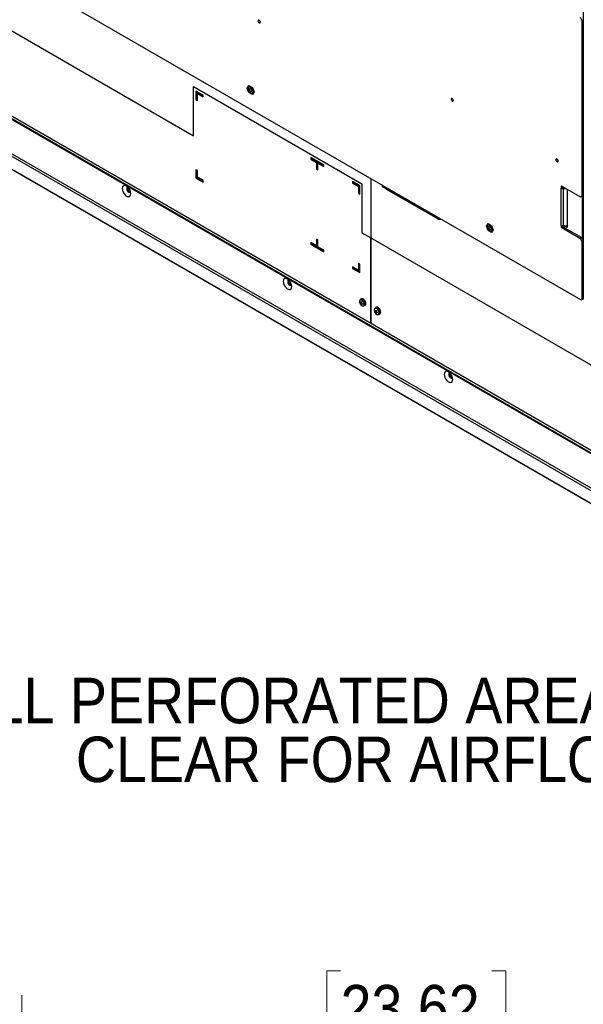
# Model space of a CAD drawing. Header units: millimetres. Extents: x 0 to 844, y -2 to 552.
# Tile 88 of 119: x 642 to 685, y 331 to 407. Entities that reach past the tile are written whole.
import ezdxf

# ---------------------------------------------------------------- set-up
doc = ezdxf.new("R2010")
doc.units = ezdxf.units.MM
doc.styles.add('SLDTEXTSTYLE2', font='GOTHIC.TTF', dxfattribs={"width": 0.913})
doc.dimstyles.new('SLDDIMSTYLE6', dxfattribs={"dimtxt": 3.5, "dimasz": 3.9624, "dimexe": 0, "dimexo": 0.0625, "dimgap": 0.875, "dimtad": 0, "dimtih": 1, "dimtoh": 1, "dimdec": 1, "dimlfac": 10, "dimrnd": 1e-09, "dimzin": 4, "dimdsep": 46, "dimtxsty": 'SLDTEXTSTYLE2', "dimsah": 1, "dimcen": 0.09, "dimadec": 0, "dimazin": 1, "dimtfac": 1, "dimtdec": 1, "dimtofl": 0, "dimtmove": 0, "dimatfit": 3, "dimfxl": 1, "dimfrac": 2, "dimtolj": 1, "dimtzin": 12, "dimarcsym": 0})

# ---------------------------------------------------------------- blocks, each defined once
blk = doc.blocks.new('_D_18')
at = {"color": 7, "linetype": 'Continuous', "lineweight": 0}
for p, q in [((666.837, 333.841), (665.771, 333.841)), ((665.771, 333.841), (665.771, 328.285)), ((678.475, 333.841), (679.541, 333.841)), ((679.541, 333.841), (679.541, 328.285)), ((642.346, 261.595), (642.346, 331.975)), ((702.346, 261.595), (702.346, 331.975)), ((642.346, 328.8), (662.702, 328.8)), ((702.346, 328.8), (682.61, 328.8)), ((665.771, 328.285), (666.837, 328.285)), ((679.541, 328.285), (678.475, 328.285))]:
    blk.add_line(p, q, dxfattribs=at)
at = {"color": 7, "linetype": 'Continuous', "lineweight": 18}
for points in [[(642.346, 328.8), (646.308, 328.14), (646.308, 329.46)], [(702.346, 328.8), (698.384, 329.46), (698.384, 328.14)]]:
    blk.add_solid(points, dxfattribs=at)
at = {"color": 7, "linetype": 'Continuous', "lineweight": 18, "char_height": 3.5, "attachment_point": 1, "style": 'SLDTEXTSTYLE2'}
for s, insert in [('23.62', (666.837, 332.756)), ('600.0', (666.837, 327.519))]:
    blk.add_mtext(s, dxfattribs=dict(at, insert=insert))
blk = doc.blocks.new('SW_NOTE_0_10')
at = {"color": 0, "linetype": 'Continuous', "lineweight": 0, "char_height": 3.5, "attachment_point": 3, "style": 'SLDTEXTSTYLE2'}
for s, insert in [('KEEP ALL PERFORATED AREAS', (-2.192, 6.307)), ('CLEAR FOR AIRFLOW', (-1.502, 1.781))]:
    blk.add_mtext(s, dxfattribs=dict(at, insert=insert))

msp = doc.modelspace()

# ---------------------------------------------------------------- linework, layer by layer
at = {"color": 7, "linetype": 'Continuous', "lineweight": 25}
for p, q in [((685.494, 431.854), (685.494, 385.495)), ((589.429, 425.581), (751.016, 332.299)), ((589.451, 425.594), (750.852, 332.419)), ((590.289, 426.078), (747.723, 335.193)), ((590.453, 426.173), (747.438, 335.547)), ((735.229, 345.515), (598.604, 424.387)), ((617.555, 424.575), (685.277, 385.48)), ((621.075, 417.963), (655.534, 398.071)), ((685.419, 406.914), (685.277, 407.159)), ((685.494, 406.958), (685.419, 406.914)), ((685.419, 393.442), (685.419, 406.914)), ((655.534, 398.071), (655.534, 401.854)), ((655.534, 401.854), (668.481, 394.38)), ((655.534, 398.071), (655.534, 401.854)), ((655.724, 401.492), (655.724, 400.851)), ((656.279, 401.172), (655.724, 401.492)), ((655.788, 401.455), (655.788, 400.888)), ((655.894, 401.346), (655.83, 401.308)), ((655.894, 401.346), (656.279, 401.124)), ((659.666, 401.735), (659.797, 401.921)), ((659.797, 401.398), (659.666, 401.735)), ((659.793, 401.818), (659.793, 401.817)), ((659.797, 401.921), (660.058, 401.77)), ((659.797, 401.921), (659.797, 401.921)), ((660.058, 401.247), (659.797, 401.398)), ((660.058, 401.77), (660.189, 401.433)), ((660.058, 401.77), (660.058, 401.77)), ((660.189, 401.433), (660.058, 401.247)), ((660.062, 401.351), (660.062, 401.351)), ((660.189, 401.433), (660.189, 401.433)), ((655.788, 400.888), (655.724, 400.851)), ((655.724, 400.851), (655.83, 400.79)), ((655.788, 400.888), (655.83, 400.864)), ((655.83, 400.79), (655.83, 401.308)), ((655.83, 401.308), (656.279, 401.049)), ((656.279, 401.049), (656.279, 401.172)), ((660.058, 401.247), (660.058, 401.247)), ((655.534, 398.071), (655.534, 398.071)), ((665.545, 395.823), (664.541, 396.402)), ((664.541, 396.402), (664.541, 396.28)), ((664.605, 396.317), (664.541, 396.28)), ((664.541, 396.28), (664.99, 396.021)), ((664.605, 396.365), (664.605, 396.317)), ((664.605, 396.317), (665.054, 396.058)), ((664.912, 396.188), (664.912, 396.14)), ((664.924, 396.181), (664.924, 396.133)), ((665.054, 396.058), (664.99, 396.021)), ((665.054, 396.058), (665.054, 395.539)), ((655.83, 395.397), (655.724, 395.459)), ((655.724, 395.459), (655.724, 394.818)), ((655.788, 395.422), (655.788, 394.855)), ((655.83, 394.879), (655.83, 395.397)), ((664.99, 396.021), (664.99, 395.502)), ((665.054, 395.539), (664.99, 395.502)), ((664.99, 395.502), (665.096, 395.441)), ((665.054, 395.539), (665.096, 395.515)), ((665.16, 395.997), (665.096, 395.959)), ((665.096, 395.441), (665.096, 395.959)), ((665.096, 395.959), (665.545, 395.7)), ((665.16, 395.997), (665.545, 395.775)), ((665.545, 395.7), (665.545, 395.823)), ((655.788, 394.855), (655.724, 394.818)), ((655.724, 394.818), (656.279, 394.497)), ((655.788, 394.855), (656.279, 394.572)), ((656.279, 394.62), (655.83, 394.879)), ((656.279, 394.497), (656.279, 394.62)), ((668.313, 394.224), (667.758, 394.545)), ((667.758, 394.545), (667.758, 394.422)), ((669.159, 394.785), (669.159, 390.205)), ((650.494, 393.978), (650.494, 394.112)), ((667.822, 394.46), (667.758, 394.422)), ((667.758, 394.422), (668.207, 394.163)), ((667.822, 394.508), (667.822, 394.46)), ((667.822, 394.46), (668.271, 394.2)), ((668.098, 394.349), (668.098, 394.301)), ((668.271, 394.2), (668.207, 394.163)), ((668.207, 394.163), (668.207, 393.645)), ((668.271, 394.2), (668.271, 393.682)), ((668.313, 393.583), (668.313, 394.224)), ((668.481, 394.38), (668.481, 390.596)), ((670.028, 394.283), (670.028, 394.225)), ((674.288, 391.694), (670.116, 394.102)), ((674.305, 391.676), (670.381, 393.941)), ((683.804, 394.211), (685.277, 393.36)), ((683.804, 394.211), (683.804, 394.047)), ((683.911, 394.109), (683.804, 394.047)), ((683.804, 391.189), (683.804, 394.047)), ((683.911, 394.109), (683.911, 394.149)), ((683.965, 394.096), (683.965, 394.009)), ((683.965, 394.096), (684.001, 394.096)), ((683.965, 394.009), (684.153, 394.009)), ((683.965, 391.151), (683.965, 394.009)), ((684.253, 393.951), (684.253, 391.013)), ((668.271, 393.682), (668.207, 393.645)), ((668.207, 393.645), (668.313, 393.583)), ((668.271, 393.682), (668.313, 393.658)), ((685.277, 393.36), (685.419, 393.442)), ((685.383, 393.421), (685.277, 393.36)), ((685.383, 393.421), (685.494, 393.485)), ((685.419, 393.442), (685.494, 393.485)), ((678.051, 391.122), (678.181, 391.307)), ((678.181, 390.785), (678.051, 391.122)), ((678.177, 391.204), (678.177, 391.204)), ((678.181, 391.307), (678.182, 391.308)), ((678.181, 391.307), (678.443, 391.157)), ((678.443, 390.634), (678.181, 390.785)), ((678.443, 391.157), (678.573, 390.82)), ((678.443, 391.157), (678.443, 391.157)), ((678.573, 390.82), (678.443, 390.634)), ((678.447, 390.737), (678.447, 390.737)), ((678.573, 390.82), (678.573, 390.82)), ((683.804, 391.189), (683.804, 391.026)), ((683.911, 391.088), (683.804, 391.026)), ((683.804, 391.026), (685.277, 390.175)), ((683.911, 391.154), (683.911, 391.088)), ((683.911, 391.088), (684.112, 390.972)), ((683.965, 391.151), (684.253, 391.151)), ((684.253, 391.013), (684.014, 391.151)), ((684.112, 390.972), (684.11, 390.971)), ((684.11, 390.971), (685.383, 390.236)), ((684.112, 390.972), (684.112, 390.97)), ((684.253, 391.112), (684.186, 391.151)), ((665.096, 390.048), (664.99, 390.11)), ((664.99, 390.11), (664.99, 389.591)), ((665.054, 390.072), (665.054, 389.628)), ((665.096, 389.53), (665.096, 390.048)), ((668.481, 390.596), (669.159, 390.205)), ((669.134, 390.22), (669.134, 383.671)), ((669.159, 390.205), (717.242, 362.448)), ((669.183, 383.642), (669.183, 390.191)), ((678.443, 390.634), (678.443, 390.634)), ((685.277, 390.175), (685.383, 390.236)), ((685.419, 389.93), (685.277, 390.175)), ((685.494, 390.043), (685.383, 390.236)), ((664.99, 389.591), (664.541, 389.85)), ((664.541, 389.85), (664.541, 389.728)), ((664.605, 389.765), (664.541, 389.728)), ((664.541, 389.728), (665.545, 389.148)), ((664.605, 389.813), (664.605, 389.765)), ((664.605, 389.765), (665.545, 389.223)), ((664.912, 389.636), (664.912, 389.588)), ((664.924, 389.629), (664.924, 389.581)), ((665.054, 389.628), (664.99, 389.591)), ((665.545, 389.271), (665.096, 389.53)), ((665.545, 389.148), (665.545, 389.271)), ((685.494, 389.974), (685.419, 389.93)), ((685.419, 385.562), (685.419, 389.93)), ((668.207, 387.734), (667.758, 387.993)), ((667.758, 387.993), (667.758, 387.871)), ((667.822, 387.908), (667.758, 387.871)), ((667.758, 387.871), (668.313, 387.55)), ((667.822, 387.956), (667.822, 387.908)), ((667.822, 387.908), (668.313, 387.625)), ((668.098, 387.797), (668.096, 387.75)), ((668.098, 387.797), (668.098, 387.797)), ((668.313, 388.191), (668.207, 388.252)), ((668.207, 388.252), (668.207, 387.734)), ((668.271, 387.771), (668.207, 387.734)), ((668.271, 388.215), (668.271, 387.771)), ((668.313, 387.55), (668.313, 388.191)), ((662.868, 386.834), (662.868, 386.968)), ((668.453, 385.52), (668.358, 385.465)), ((685.377, 385.47), (685.483, 385.531)), ((668.344, 385.212), (668.454, 385.231)), ((668.399, 385.226), (668.456, 385.246)), ((668.451, 385.196), (668.399, 385.166)), ((668.412, 385.094), (668.483, 385.181)), ((668.451, 385.136), (668.497, 385.175)), ((668.638, 384.98), (668.733, 385.035)), ((669.584, 384.867), (669.489, 384.812)), ((669.475, 384.559), (669.585, 384.578)), ((669.531, 384.573), (669.587, 384.593)), ((669.583, 384.543), (669.531, 384.513)), ((669.543, 384.441), (669.614, 384.528)), ((669.583, 384.483), (669.629, 384.522)), ((669.769, 384.327), (669.864, 384.382)), ((675.242, 379.691), (675.242, 379.825))]:
    msp.add_line(p, q, dxfattribs=at)
at = {"color": 8, "linetype": 'Continuous', "lineweight": 25}
for p, q in [((598.55, 424.156), (735.24, 345.247)), ((598.574, 424.224), (735.232, 345.334)), ((598.602, 424.371), (735.229, 345.498)), ((650.449, 393.952), (650.494, 393.978)), ((670.116, 394.102), (670.116, 394.233)), ((670.381, 393.941), (670.381, 393.949)), ((685.397, 393.429), (685.397, 390.212)), ((674.288, 391.694), (674.288, 391.824)), ((674.305, 391.676), (674.305, 391.685)), ((662.823, 386.808), (662.868, 386.834)), ((685.419, 385.562), (685.494, 385.605)), ((675.198, 379.665), (675.242, 379.691))]:
    msp.add_line(p, q, dxfattribs=at)
at = {"color": 7, "linetype": 'Continuous', "lineweight": 25, "flags": 128}
for points in [[(660.67, 406.803), (660.663, 406.844), (660.645, 406.886), (660.618, 406.923), (660.586, 406.949), (660.553, 406.96), (660.526, 406.955), (660.508, 406.934), (660.501, 406.901), (660.508, 406.86), (660.526, 406.818), (660.553, 406.781), (660.586, 406.755), (660.618, 406.744), (660.645, 406.749), (660.663, 406.77), (660.67, 406.803)], [(659.737, 401.694), (659.75, 401.607), (659.786, 401.517), (659.842, 401.436), (659.91, 401.375), (659.979, 401.342), (660.042, 401.342), (660.089, 401.375), (660.115, 401.435), (660.115, 401.516), (660.089, 401.606), (660.042, 401.693), (659.979, 401.766), (659.91, 401.813), (659.842, 401.83), (659.786, 401.814), (659.75, 401.766), (659.737, 401.694)], [(659.737, 401.694), (659.75, 401.607), (659.787, 401.517), (659.842, 401.436), (659.91, 401.375), (659.98, 401.342), (660.042, 401.342), (660.062, 401.351)], [(660.119, 401.474), (660.106, 401.561), (660.069, 401.651), (660.013, 401.733), (659.945, 401.794), (659.875, 401.827), (659.812, 401.827), (659.765, 401.794), (659.739, 401.733), (659.739, 401.652), (659.765, 401.562), (659.812, 401.474), (659.875, 401.402), (659.945, 401.354), (660.013, 401.337), (660.069, 401.354), (660.106, 401.401), (660.119, 401.474)], [(659.839, 401.635), (659.846, 401.592), (659.865, 401.548), (659.894, 401.509), (659.927, 401.482), (659.961, 401.47), (659.99, 401.476), (660.009, 401.498), (660.016, 401.533), (660.009, 401.576), (659.99, 401.62), (659.961, 401.659), (659.927, 401.686), (659.894, 401.698), (659.865, 401.692), (659.846, 401.67), (659.839, 401.635)], [(675.497, 400.779), (675.491, 400.82), (675.473, 400.862), (675.445, 400.899), (675.413, 400.925), (675.381, 400.936), (675.354, 400.931), (675.335, 400.91), (675.329, 400.876), (675.335, 400.835), (675.354, 400.793), (675.381, 400.757), (675.413, 400.731), (675.445, 400.719), (675.473, 400.725), (675.491, 400.746), (675.497, 400.779)], [(683.558, 396.126), (683.552, 396.167), (683.534, 396.209), (683.506, 396.245), (683.474, 396.271), (683.442, 396.283), (683.415, 396.277), (683.396, 396.256), (683.39, 396.223), (683.396, 396.182), (683.415, 396.14), (683.442, 396.103), (683.474, 396.077), (683.506, 396.066), (683.534, 396.071), (683.552, 396.092), (683.558, 396.126)], [(650.052, 394.004), (650.065, 393.888), (650.105, 393.766), (650.167, 393.648), (650.246, 393.543), (650.337, 393.46), (650.432, 393.405), (650.522, 393.384), (650.602, 393.397), (650.664, 393.444), (650.703, 393.52), (650.717, 393.621), (650.703, 393.737), (650.664, 393.859), (650.602, 393.977), (650.522, 394.082), (650.432, 394.165), (650.337, 394.22), (650.246, 394.241), (650.167, 394.228), (650.105, 394.181), (650.065, 394.105), (650.052, 394.004)], [(650.487, 394.118), (650.445, 394.107), (650.411, 394.068), (650.398, 394.004)], [(650.398, 394.004), (650.411, 393.927), (650.445, 393.848), (650.497, 393.778), (650.558, 393.729), (650.618, 393.708), (650.67, 393.718), (650.7, 393.749)], [(650.466, 394.116), (650.449, 394.09), (650.437, 394.027), (650.449, 393.949), (650.484, 393.87), (650.536, 393.8), (650.596, 393.751), (650.657, 393.73), (650.688, 393.732)], [(670.381, 393.941), (670.356, 393.959), (670.344, 393.971)], [(678.121, 391.081), (678.134, 390.994), (678.171, 390.904), (678.227, 390.823), (678.294, 390.762), (678.364, 390.729), (678.427, 390.729), (678.474, 390.761), (678.499, 390.822), (678.499, 390.903), (678.474, 390.993), (678.427, 391.08), (678.364, 391.152), (678.294, 391.2), (678.227, 391.217), (678.171, 391.2), (678.134, 391.153), (678.121, 391.081)], [(678.122, 391.081), (678.135, 390.994), (678.171, 390.904), (678.227, 390.823), (678.295, 390.762), (678.364, 390.729), (678.427, 390.729), (678.447, 390.737)], [(678.503, 390.86), (678.491, 390.948), (678.454, 391.038), (678.397, 391.119), (678.33, 391.181), (678.26, 391.213), (678.197, 391.214), (678.15, 391.181), (678.124, 391.12), (678.124, 391.039), (678.15, 390.948), (678.197, 390.861), (678.26, 390.789), (678.33, 390.741), (678.397, 390.724), (678.454, 390.74), (678.491, 390.788), (678.503, 390.86)], [(678.224, 391.022), (678.231, 390.979), (678.25, 390.935), (678.278, 390.896), (678.312, 390.869), (678.346, 390.857), (678.375, 390.863), (678.394, 390.885), (678.401, 390.92), (678.394, 390.963), (678.375, 391.007), (678.346, 391.046), (678.312, 391.073), (678.278, 391.085), (678.25, 391.079), (678.231, 391.057), (678.224, 391.022)], [(662.426, 386.861), (662.44, 386.745), (662.479, 386.623), (662.541, 386.505), (662.621, 386.4), (662.711, 386.316), (662.806, 386.262), (662.897, 386.24), (662.976, 386.253), (663.038, 386.3), (663.078, 386.377), (663.091, 386.477), (663.078, 386.593), (663.038, 386.715), (662.976, 386.833), (662.897, 386.938), (662.806, 387.021), (662.711, 387.076), (662.621, 387.098), (662.541, 387.085), (662.479, 387.038), (662.44, 386.961), (662.426, 386.861)], [(662.862, 386.974), (662.819, 386.964), (662.785, 386.924), (662.773, 386.861)], [(662.841, 386.972), (662.824, 386.947), (662.812, 386.883), (662.824, 386.806), (662.858, 386.726), (662.91, 386.657), (662.971, 386.608), (663.032, 386.586), (663.062, 386.588)], [(662.773, 386.861), (662.785, 386.783), (662.819, 386.704), (662.871, 386.634), (662.932, 386.585), (662.993, 386.564), (663.044, 386.574), (663.075, 386.605)], [(668.662, 385.103), (668.65, 385.188), (668.614, 385.276), (668.559, 385.355), (668.493, 385.414), (668.425, 385.446), (668.364, 385.446), (668.318, 385.414), (668.293, 385.355), (668.293, 385.276), (668.318, 385.188), (668.364, 385.104), (668.425, 385.033), (668.493, 384.987), (668.559, 384.97), (668.614, 384.986), (668.65, 385.033), (668.662, 385.103)], [(668.791, 385.163), (668.778, 385.254), (668.739, 385.347), (668.681, 385.431), (668.611, 385.495), (668.539, 385.529), (668.474, 385.529), (668.453, 385.52)], [(685.483, 385.531), (685.483, 385.531), (685.494, 385.54)], [(669.793, 384.45), (669.781, 384.535), (669.745, 384.622), (669.69, 384.701), (669.625, 384.761), (669.557, 384.793), (669.496, 384.793), (669.449, 384.761), (669.425, 384.702), (669.425, 384.623), (669.449, 384.535), (669.496, 384.45), (669.557, 384.38), (669.625, 384.333), (669.69, 384.317), (669.745, 384.333), (669.781, 384.379), (669.793, 384.45)], [(669.922, 384.51), (669.909, 384.601), (669.871, 384.694), (669.813, 384.778), (669.743, 384.842), (669.67, 384.876), (669.605, 384.876), (669.584, 384.867)], [(674.801, 379.717), (674.814, 379.601), (674.853, 379.479), (674.915, 379.361), (674.995, 379.256), (675.086, 379.173), (675.18, 379.118), (675.271, 379.097), (675.351, 379.11), (675.413, 379.156), (675.452, 379.233), (675.465, 379.333), (675.452, 379.449), (675.413, 379.571), (675.351, 379.69), (675.271, 379.795), (675.18, 379.878), (675.086, 379.933), (674.995, 379.954), (674.915, 379.941), (674.853, 379.894), (674.814, 379.818), (674.801, 379.717)], [(675.236, 379.831), (675.194, 379.82), (675.159, 379.781), (675.147, 379.717)], [(675.147, 379.717), (675.159, 379.64), (675.194, 379.56), (675.245, 379.491), (675.306, 379.442), (675.367, 379.42), (675.419, 379.431), (675.449, 379.462)], [(675.215, 379.829), (675.198, 379.803), (675.186, 379.74), (675.198, 379.662), (675.233, 379.583), (675.284, 379.513), (675.345, 379.464), (675.406, 379.443), (675.437, 379.445)]]:
    msp.add_lwpolyline(points, dxfattribs=at)
at = {"color": 7, "linetype": 'Continuous', "lineweight": 25}
for centre, radius, start, end in [((660.801, 406.976), 0.195, 193.6233, 226.37133), ((659.863, 401.712), 0.127, 123.38913, 187.92305), ((675.628, 400.952), 0.195, 193.6233, 226.37133), ((683.689, 396.298), 0.195, 193.6233, 226.37133), ((650.863, 394.086), 0.383, 195.23245, 244.03676), ((650.861, 393.996), 0.368, 182.84214, 218.65973), ((670.178, 394.24), 0.151, 185.6948, 245.62534), ((683.958, 394.338), 0.329, 241.95976, 271.1441), ((683.963, 394.206), 0.11, 241.95976, 271.1441), ((674.5, 392.105), 0.462, 242.6895, 280.99604), ((674.445, 391.941), 0.3, 242.31203, 277.13062), ((678.247, 391.098), 0.127, 123.38913, 187.92305), ((683.958, 391.48), 0.329, 241.95976, 271.1441), ((663.238, 386.943), 0.383, 195.23245, 244.03677), ((663.236, 386.852), 0.368, 182.84214, 218.65994), ((668.413, 385.354), 0.125, 66.11961, 116.43352), ((685.332, 385.548), 0.0873, 230.79671, 9.21404), ((668.659, 385.241), 0.317, 174.82331, 185.17669), ((668.611, 385.551), 0.388, 226.47068, 236.9306), ((668.588, 385.447), 0.339, 223.8357, 236.1272), ((668.927, 385.188), 0.529, 166.81197, 175.94181), ((668.737, 385.189), 0.339, 183.87549, 196.16613), ((669.402, 386.968), 1.932, 239.15463, 240.85074), ((668.594, 385.353), 0.317, 234.82565, 245.17973), ((669.128, 385.157), 0.677, 169.50531, 176.72007), ((668.756, 385.801), 0.677, 243.28256, 250.49681), ((668.839, 385.157), 0.388, 183.07222, 193.53167), ((668.683, 385.612), 0.529, 244.06095, 253.1905), ((670.46, 385.134), 1.931, 179.15159, 180.84841), ((668.574, 385.08), 0.118, 302.38596, 352.5805), ((668.661, 385.145), 0.132, 303.38913, 7.92305), ((669.545, 384.7), 0.125, 66.11961, 116.43352), ((669.791, 384.588), 0.317, 174.82331, 185.17669), ((669.743, 384.898), 0.388, 226.47068, 236.9306), ((669.72, 384.794), 0.339, 223.8357, 236.1272), ((670.058, 384.535), 0.529, 166.81197, 175.94181), ((669.869, 384.536), 0.339, 183.87549, 196.16613), ((670.534, 386.314), 1.932, 239.15463, 240.85074), ((669.726, 384.7), 0.317, 234.82565, 245.17973), ((670.259, 384.504), 0.677, 169.50531, 176.72007), ((669.887, 385.148), 0.677, 243.28256, 250.49681), ((669.97, 384.504), 0.388, 183.07222, 193.53167), ((669.814, 384.958), 0.529, 244.06095, 253.1905), ((671.592, 384.481), 1.931, 179.15159, 180.84841), ((669.706, 384.427), 0.118, 302.38596, 352.5805), ((669.792, 384.492), 0.132, 303.38913, 7.92305), ((675.612, 379.799), 0.383, 195.23245, 244.03676), ((675.61, 379.709), 0.368, 182.84214, 218.65983)]:
    msp.add_arc(centre, radius, start, end, dxfattribs=at)
at = {"color": 8, "linetype": 'Continuous', "lineweight": 25}
for centre in [(668.303, 385.111), (669.435, 384.458)]:
    msp.add_arc(centre, 0.391, 353.24636, 65.78194, dxfattribs=at)

# ---------------------------------------------------------------- block references
at = {"color": 7, "linetype": 'Continuous', "lineweight": 0}
msp.add_blockref('SW_NOTE_0_10', (693.104, 350.076), dxfattribs=at)

# ---------------------------------------------------------------- dimensions: what is measured, and where the dimension line sits
at = {"color": 7, "linetype": 'Continuous', "lineweight": 18}
dim = msp.add_linear_dim(base=(702.346, 328.8), p1=(642.346, 260.325), p2=(702.346, 260.325), dimstyle='SLDDIMSTYLE6', dxfattribs=at)
dim.commit()
dim.dimension.update_dxf_attribs({"geometry": '_D_18', "text_midpoint": (672.656, 328.8), "dimtype": 160})

doc.saveas('drawing.dxf')
